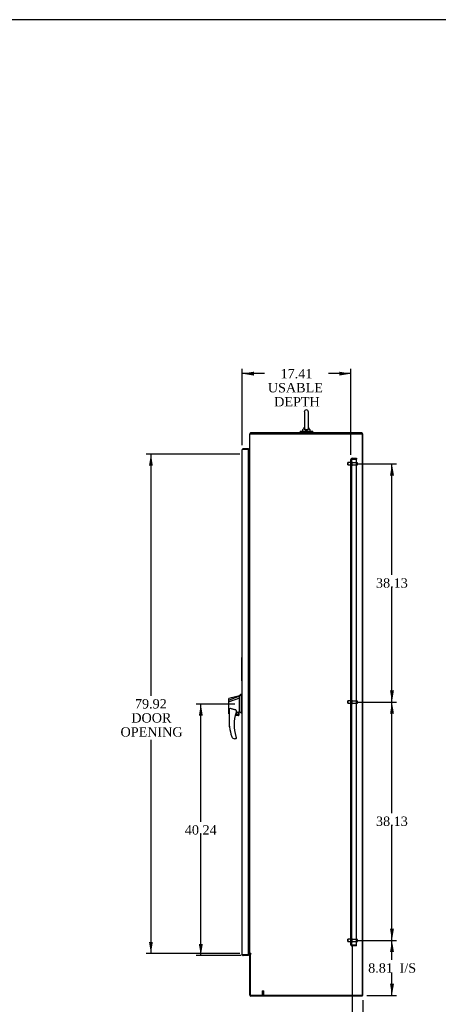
# Model space of a CAD drawing. Header units: inches. Extents: x 1 to 359, y -2 to 239.
# Tile 30 of 64: x 133 to 200, y 81 to 239. Entities that reach past the tile are written whole.
import ezdxf
from ezdxf.enums import TextEntityAlignment as Align
from ezdxf.lldxf.tags import DXFTag

# ---------------------------------------------------------------- set-up
doc = ezdxf.new("R2010")
doc.units = ezdxf.units.IN
doc.header["$MEASUREMENT"] = 0
for name, color, linetype in [('COM49742', 7, 'Continuous'), ('COM54272-3', 7, 'Continuous'), ('COM54273-3', 7, 'Continuous'), ('COM54274-7', 7, 'Continuous'), ('COM54327-5', 7, 'Continuous'), ('COM71137-9', 7, 'Continuous'), ('Default', 7, 'Continuous'), ('GSK11033', 7, 'Continuous'), ('HAN13060', 7, 'Continuous'), ('LAB20180', 7, 'Continuous'), ('ROL87452', 7, 'Continuous'), ('SCS00681', 7, 'Continuous'), ('STD21878', 7, 'Continuous'), ('STD26094', 7, 'Continuous'), ('WAF25363', 7, 'Continuous'), ('WAM254785', 7, 'Continuous')]:
    doc.layers.add(name, color=color, linetype=linetype)
doc.styles.add('SEACAD_Times_New_Roman', font='times.ttf')
tags = doc.linetypes.add('HIDDEN2', pattern=[0.1875, 0.125, -0.0625]).pattern_tags.tags
tags[6:7] = [DXFTag(74, 4), DXFTag(75, 0), DXFTag(340, '0'), DXFTag(46, 0.0), DXFTag(50, 0.0), DXFTag(44, 0.0), DXFTag(45, 0.0)]
tags[4:5] = [DXFTag(74, 4), DXFTag(75, 0), DXFTag(340, '0'), DXFTag(46, 0.0), DXFTag(50, 0.0), DXFTag(44, 0.0), DXFTag(45, 0.0)]
doc.dimstyles.new('HAMMOND_(STH_-_300x200)', dxfattribs={"dimtxt": 1.5, "dimasz": 1.875, "dimexe": 0.75, "dimexo": 0.75, "dimgap": 0.375, "dimtad": 0, "dimtih": 1, "dimtoh": 1, "dimzin": 0, "dimdsep": 46, "dimtxsty": 'SEACAD_Times_New_Roman', "dimblk1": '_SE_FILLED', "dimblk2": '_SE_FILLED', "dimsah": 1, "dimcen": 0.75, "dimadec": 0, "dimazin": 0, "dimtfac": 0.8, "dimtofl": 0, "dimtmove": 0, "dimatfit": 3, "dimfxl": 0, "dimtolj": 1, "dimtzin": 0, "dimarcsym": 0})

# ---------------------------------------------------------------- blocks, each defined once
blk = doc.blocks.new('SE4')
at = {"layer": 'COM49742', "color": 7, "linetype": 'HIDDEN2'}
for p, q in [((186.21, 168.58), (186.14, 168.63)), ((186.29, 168.58), (186.14, 168.58)), ((186.29, 168.58), (186.21, 168.58)), ((186.29, 168.7), (186.98, 168.7)), ((186.29, 168.58), (186.98, 168.58)), ((186.29, 168.58), (186.29, 168.58)), ((186.29, 168.58), (186.98, 168.58)), ((186.29, 168.58), (186.29, 168.58)), ((186.98, 168.7), (186.98, 168.58)), ((186.98, 90.83), (186.98, 168.58)), ((186.1, 90.89), (186.1, 168.52)), ((186.23, 168.52), (186.1, 168.52)), ((186.1, 168.52), (186.1, 168.52)), ((186.1, 168.52), (186.1, 168.52)), ((186.1, 168.52), (186.23, 168.52)), ((186.23, 168.11), (186.1, 168.11)), ((186.1, 167.54), (186.23, 167.54)), ((186.23, 90.89), (186.23, 168.52)), ((186.23, 129.98), (186.1, 129.98)), ((186.1, 129.42), (186.23, 129.42)), ((186.23, 91.86), (186.1, 91.86)), ((186.1, 91.29), (186.23, 91.29)), ((186.23, 90.89), (186.1, 90.89)), ((186.1, 90.89), (186.1, 90.89)), ((186.1, 90.89), (186.1, 90.89)), ((186.1, 90.89), (186.23, 90.89)), ((186.21, 90.83), (186.14, 90.78)), ((186.29, 90.83), (186.14, 90.83)), ((186.21, 90.83), (186.29, 90.83)), ((186.29, 90.83), (186.29, 90.83)), ((186.98, 90.83), (186.29, 90.83)), ((186.29, 90.83), (186.98, 90.83)), ((186.29, 90.83), (186.29, 90.83)), ((186.98, 90.7), (186.29, 90.7)), ((186.98, 90.7), (186.98, 90.83))]:
    blk.add_line(p, q, dxfattribs=at)
for centre, radius, start, end in [((186.29, 168.52), 0.185, 143.806, 179.8792), ((186.29, 168.52), 0.185, 90, 143.806), ((186.29, 168.52), 0.06, 90, 179.8185), ((186.29, 168.52), 0.06, 90, 179.8185), ((186.29, 168.52), 0.185, 179.9411, 180), ((186.29, 168.52), 0.06, 179.8185, 180), ((186.29, 90.89), 0.185, 180, 180.0589), ((186.29, 90.89), 0.185, 180.1208, 216.194), ((186.29, 90.89), 0.185, 216.194, 270), ((186.29, 90.89), 0.06, 180, 180.1815), ((186.29, 90.89), 0.06, 180.1815, 270), ((186.29, 90.89), 0.06, 180.1815, 270)]:
    blk.add_arc(centre, radius, start, end, dxfattribs=at)
for points, knots in [([(186.14, 168.58), (186.13, 168.57), (186.12, 168.56), (186.11, 168.54), (186.11, 168.54), (186.1, 168.53), (186.1, 168.52), (186.1, 168.52)], [0, 0, 0, 0, 0.5, 0.5, 0.75, 0.75, 1, 1, 1, 1]), ([(186.1, 168.52), (186.11, 168.52), (186.12, 168.52), (186.13, 168.52), (186.14, 168.52), (186.16, 168.52), (186.17, 168.52), (186.17, 168.52), (186.17, 168.52), (186.17, 168.52), (186.18, 168.52), (186.18, 168.52), (186.18, 168.52), (186.18, 168.52), (186.19, 168.52), (186.19, 168.52), (186.19, 168.52), (186.19, 168.52), (186.19, 168.52), (186.19, 168.52), (186.19, 168.52), (186.19, 168.52), (186.19, 168.53), (186.19, 168.53), (186.19, 168.53), (186.19, 168.54), (186.2, 168.55), (186.2, 168.55), (186.2, 168.56), (186.2, 168.57), (186.21, 168.58)], [0, 0, 0, 0, 0.183719, 0.183719, 0.183719, 0.374982, 0.374982, 0.374982, 0.427426, 0.427426, 0.427426, 0.464623, 0.464623, 0.464623, 0.502553, 0.502553, 0.502553, 0.520399, 0.520399, 0.520399, 0.542388, 0.542388, 0.542388, 0.637146, 0.637146, 0.637146, 0.817853, 0.817853, 0.817853, 1, 1, 1, 1]), ([(186.21, 168.58), (186.2, 168.57), (186.2, 168.56), (186.19, 168.54), (186.19, 168.54), (186.19, 168.53), (186.19, 168.53), (186.19, 168.52), (186.19, 168.52), (186.19, 168.52), (186.19, 168.52), (186.19, 168.52), (186.18, 168.52), (186.18, 168.52), (186.18, 168.52), (186.17, 168.52), (186.17, 168.52), (186.16, 168.52), (186.15, 168.52), (186.13, 168.52), (186.12, 168.52), (186.1, 168.52)], [0, 0, 0, 0, 0.25, 0.25, 0.375, 0.375, 0.4375, 0.4375, 0.46875, 0.46875, 0.5, 0.5, 0.53125, 0.53125, 0.5625, 0.5625, 0.625, 0.625, 0.75, 0.75, 1, 1, 1, 1]), ([(186.1, 90.89), (186.11, 90.89), (186.12, 90.89), (186.13, 90.89), (186.14, 90.89), (186.16, 90.89), (186.17, 90.89), (186.17, 90.89), (186.17, 90.89), (186.17, 90.88), (186.18, 90.88), (186.18, 90.88), (186.18, 90.88), (186.18, 90.88), (186.19, 90.88), (186.19, 90.88), (186.19, 90.88), (186.19, 90.88), (186.19, 90.88), (186.19, 90.88), (186.19, 90.88), (186.19, 90.88), (186.19, 90.88), (186.19, 90.87), (186.19, 90.87), (186.19, 90.86), (186.2, 90.85), (186.2, 90.85), (186.2, 90.84), (186.2, 90.83), (186.21, 90.83)], [0, 0, 0, 0, 0.183719, 0.183719, 0.183719, 0.374982, 0.374982, 0.374982, 0.427426, 0.427426, 0.427426, 0.464623, 0.464623, 0.464623, 0.502553, 0.502553, 0.502553, 0.520399, 0.520399, 0.520399, 0.542388, 0.542388, 0.542388, 0.637146, 0.637146, 0.637146, 0.817853, 0.817853, 0.817853, 1, 1, 1, 1]), ([(186.14, 90.83), (186.13, 90.84), (186.12, 90.85), (186.11, 90.86), (186.11, 90.87), (186.1, 90.88), (186.1, 90.88), (186.1, 90.89)], [0, 0, 0, 0, 0.5, 0.5, 0.75, 0.75, 1, 1, 1, 1]), ([(186.21, 90.83), (186.2, 90.84), (186.2, 90.84), (186.19, 90.86), (186.19, 90.86), (186.19, 90.87), (186.19, 90.87), (186.19, 90.88), (186.19, 90.88), (186.19, 90.88), (186.19, 90.88), (186.19, 90.88), (186.18, 90.88), (186.18, 90.88), (186.18, 90.88), (186.17, 90.89), (186.17, 90.89), (186.16, 90.89), (186.15, 90.89), (186.13, 90.89), (186.12, 90.89), (186.1, 90.89)], [0, 0, 0, 0, 0.25, 0.25, 0.375, 0.375, 0.4375, 0.4375, 0.46875, 0.46875, 0.5, 0.5, 0.53125, 0.53125, 0.5625, 0.5625, 0.625, 0.625, 0.75, 0.75, 1, 1, 1, 1])]:
    blk.add_open_spline(points, degree=3, knots=knots, dxfattribs=at)
at = {"layer": 'COM54272-3', "color": 7, "linetype": 'Continuous'}
for p, q in [((187.92, 172.77), (170.04, 172.77)), ((170.04, 172.64), (170.04, 172.77)), ((187.92, 172.64), (187.92, 172.77)), ((169.86, 169.52), (169.72, 169.52)), ((169.86, 169.39), (169.72, 169.39))]:
    blk.add_line(p, q, dxfattribs=at)
for centre, radius, start, end in [((170.1, 172.58), 0.185, 108.9246, 161.0754), ((169.86, 169.58), 0.06, 270, 0), ((169.86, 169.58), 0.185, 270, 288.9246)]:
    blk.add_arc(centre, radius, start, end, dxfattribs=at)
at = {"layer": 'COM54273-3', "color": 7, "linetype": 'Continuous'}
for p, q in [((169.92, 89.44), (169.92, 89.47)), ((169.92, 82.83), (169.92, 89.44)), ((169.92, 89.44), (170.04, 89.44)), ((170.04, 89.44), (170.04, 89.47)), ((187.92, 82.64), (170.1, 82.64)), ((187.92, 82.77), (187.92, 82.64))]:
    blk.add_line(p, q, dxfattribs=at)
blk.add_arc((170.1, 82.83), 0.185, 180, 270, dxfattribs=at)
at = {"layer": 'COM54274-7', "color": 7, "linetype": 'Continuous'}
for p, q in [((169.92, 172.64), (170.1, 172.64)), ((169.92, 89.47), (169.92, 172.64)), ((170.1, 172.64), (187.92, 172.64)), ((187.92, 172.64), (187.92, 82.77)), ((169.92, 169.39), (169.86, 169.39)), ((169.86, 89.47), (169.72, 89.47)), ((169.86, 89.47), (169.92, 89.47)), ((170.1, 89.47), (169.92, 89.47)), ((170.04, 82.77), (170.04, 89.44)), ((170.1, 89.44), (170.04, 89.44)), ((187.92, 82.77), (170.04, 82.77))]:
    blk.add_line(p, q, dxfattribs=at)
blk.add_arc((170.1, 89.45), 0.015, 270, 90, dxfattribs=at)
at = {"layer": 'COM54327-5', "color": 7, "linetype": 'Continuous'}
for p, q in [((188.04, 172.64), (187.92, 172.64)), ((188.04, 82.77), (188.04, 172.64)), ((188.04, 82.77), (187.92, 82.77))]:
    blk.add_line(p, q, dxfattribs=at)
at = {"layer": 'COM71137-9', "color": 7, "linetype": 'Continuous'}
for p, q in [((168.79, 170.14), (168.73, 170.19)), ((168.88, 170.14), (168.73, 170.14)), ((168.88, 170.14), (168.79, 170.14)), ((168.88, 170.27), (169.72, 170.27)), ((168.88, 170.14), (169.72, 170.14)), ((168.88, 170.14), (168.88, 170.14)), ((169.07, 170.14), (169.72, 170.14)), ((169.72, 170.27), (169.72, 170.14)), ((169.72, 89.27), (169.72, 170.14)), ((168.69, 89.33), (168.69, 170.08)), ((168.69, 170.08), (168.69, 170.08)), ((168.69, 170.08), (168.69, 170.08)), ((168.69, 170.08), (168.69, 170.08)), ((168.69, 89.33), (168.69, 89.33)), ((168.69, 89.33), (168.69, 89.33)), ((168.88, 89.27), (168.73, 89.27)), ((168.79, 89.27), (168.73, 89.22)), ((168.79, 89.27), (168.88, 89.27)), ((168.88, 89.27), (169.72, 89.27)), ((168.88, 89.27), (168.88, 89.27)), ((169.72, 89.14), (168.88, 89.14)), ((169.72, 89.27), (169.07, 89.27)), ((169.72, 89.14), (169.72, 89.27))]:
    blk.add_line(p, q, dxfattribs=at)
for centre, start, end in [((168.88, 170.08), 143.806, 179.8792), ((168.88, 170.08), 90, 143.806), ((168.88, 170.08), 179.9411, 180), ((168.88, 89.33), 180, 180.0589), ((168.88, 89.33), 180.1208, 216.194), ((168.88, 89.33), 216.194, 270)]:
    blk.add_arc(centre, 0.185, start, end, dxfattribs=at)
for points in [[(168.73, 170.14), (168.71, 170.13), (168.71, 170.12), (168.7, 170.11), (168.69, 170.1), (168.69, 170.09), (168.69, 170.09), (168.69, 170.08)], [(168.73, 89.27), (168.71, 89.28), (168.71, 89.29), (168.7, 89.3), (168.69, 89.31), (168.69, 89.32), (168.69, 89.32), (168.69, 89.33)]]:
    blk.add_open_spline(points, degree=3, knots=[0, 0, 0, 0, 0.5, 0.5, 0.75, 0.75, 1, 1, 1, 1], dxfattribs=at)
at = {"layer": 'GSK11033', "color": 7, "linetype": 'Continuous'}
for p, q in [((169.07, 170.14), (168.82, 170.14)), ((168.82, 170.14), (168.82, 170.14)), ((169.07, 170.14), (169.07, 170.14)), ((169.07, 89.27), (168.82, 89.27)), ((168.82, 89.27), (168.82, 89.27)), ((169.07, 89.27), (169.07, 89.27))]:
    blk.add_line(p, q, dxfattribs=at)
at = {"layer": 'HAN13060', "color": 7, "linetype": 'Continuous'}
for p, q in [((168.26, 130.64), (168.26, 130.75)), ((168.61, 131.05), (168.61, 130.95)), ((168.69, 131.05), (168.61, 131.05)), ((168.61, 130.89), (168.61, 130.95)), ((168.61, 130.81), (168.61, 130.89)), ((168.61, 128.32), (168.61, 130.81)), ((166.58, 129.96), (166.58, 130.26)), ((166.58, 129.73), (166.58, 129.96)), ((166.58, 127.85), (166.58, 129.73)), ((168.26, 130.64), (166.62, 129.99)), ((168.26, 130.33), (166.63, 129.72)), ((166.63, 129.72), (166.63, 129.72)), ((168.26, 130.49), (168.26, 130.64)), ((168.26, 130.4), (168.26, 130.49)), ((168.26, 130.33), (168.26, 130.4)), ((168.26, 128.44), (168.26, 130.33)), ((166.65, 127.8), (166.66, 127.8)), ((166.66, 125.72), (166.66, 128.39)), ((167.62, 127.7), (168.19, 127.7)), ((167.72, 128.31), (167.72, 128.05)), ((167.72, 128.06), (167.84, 128.09)), ((167.93, 128.11), (168.16, 128.16)), ((168.19, 128.17), (168.26, 128.18)), ((168.19, 128.17), (168.19, 128.17)), ((168.19, 128.17), (168.19, 127.7)), ((168.26, 128.3), (168.26, 128.44)), ((168.26, 128.18), (168.26, 128.3)), ((168.61, 127.91), (168.61, 128.32)), ((168.61, 127.89), (168.61, 127.91)), ((168.61, 127.88), (168.69, 127.88)), ((168.07, 127.58), (167.59, 127.58)), ((167.22, 123.92), (167.22, 123.92)), ((167.66, 123.83), (167.5, 123.83)), ((167.72, 124.07), (167.72, 123.89))]:
    blk.add_line(p, q, dxfattribs=at)
blk.add_circle((167.93, 127.91), 0.188, dxfattribs=at)
for centre, radius, start, end in [((-132.26, 1249.25), 1158.16, 284.95443, 285.03882), ((152.23, 150.08), 25.11, 309.6694, 310.7299), ((166.64, 130.26), 0.06, 105.3239, 180.0002), ((166.62, 130.08), 0.361, 262.9065, 271.5232), ((173.82, 126.06), 6.42, 162.105, 197.0102), ((167.66, 128.05), 0.06, 342.105, 0), ((167.93, 127.91), 0.202, 115.2676, 90.8956), ((167.67, 129.04), 0.961, 280.5316, 285.6316), ((168.07, 127.7), 0.125, 270, 310.5358), ((168.07, 127.7), 0.125, 310.5358, 346.1135), ((168.07, 127.7), 0.125, 346.1135, 360), ((131.84, 84.74), 56.69, 49.5649, 50.0347), ((174, 126.66), 7.4, 187.261, 199.7146), ((167.5, 124.33), 0.5, 199.7146, 235.4377), ((167.5, 124.33), 0.5, 235.4377, 270), ((167.66, 123.89), 0.06, 270, 0), ((167.66, 124.07), 0.06, 0, 17.895)]:
    blk.add_arc(centre, radius, start, end, dxfattribs=at)
blk.add_ellipse((166.64, 127.85), major_axis=(0.06, 0), ratio=0.999979, start_param=3.141468, end_param=4.950188, dxfattribs=at)
blk.add_open_spline([(168.61, 130.95), (168.49, 130.85), (168.37, 130.74), (168.26, 130.64)], degree=3, dxfattribs=at)
for points, knots in [([(166.62, 129.99), (166.61, 129.98), (166.6, 129.98), (166.58, 129.97), (166.58, 129.97), (166.58, 129.96)], [0, 0, 0, 0, 0.5, 0.5, 1, 1, 1, 1]), ([(166.66, 128.39), (166.66, 128.45), (166.66, 128.51), (166.67, 128.59), (166.68, 128.62), (166.7, 128.66), (166.7, 128.67), (166.71, 128.69), (166.72, 128.7), (166.73, 128.71), (166.74, 128.71), (166.75, 128.7)], [0, 0, 0, 0, 0.5, 0.5, 0.75, 0.75, 0.875, 0.875, 0.9375, 0.9375, 1, 1, 1, 1]), ([(167.66, 128.47), (167.58, 128.48), (167.5, 128.49), (167.35, 128.52), (167.27, 128.54), (167.12, 128.57), (167.04, 128.6), (166.89, 128.65), (166.82, 128.67), (166.75, 128.7)], [0, 0, 0, 0, 0.25, 0.25, 0.5, 0.5, 0.75, 0.75, 1, 1, 1, 1]), ([(167.66, 128.47), (167.66, 128.46), (167.66, 128.46), (167.67, 128.46), (167.67, 128.46), (167.68, 128.45), (167.68, 128.44), (167.69, 128.43), (167.69, 128.42), (167.7, 128.41), (167.7, 128.4), (167.71, 128.38), (167.71, 128.37), (167.71, 128.35), (167.71, 128.34), (167.72, 128.32), (167.72, 128.32), (167.72, 128.31)], [0, 0, 0, 0, 0.0625, 0.0625, 0.125, 0.125, 0.25, 0.25, 0.375, 0.375, 0.5, 0.5, 0.75, 0.75, 0.875, 0.875, 1, 1, 1, 1]), ([(168.16, 128.16), (168.16, 128.17), (168.17, 128.17), (168.18, 128.17), (168.18, 128.17), (168.19, 128.17), (168.19, 128.17), (168.19, 128.17)], [0, 0, 0, 0, 0.25, 0.25, 0.5, 0.5, 1, 1, 1, 1]), ([(166.75, 125.73), (166.74, 125.73), (166.73, 125.73), (166.72, 125.72), (166.72, 125.72), (166.7, 125.72), (166.69, 125.72), (166.68, 125.72), (166.67, 125.72), (166.67, 125.72), (166.66, 125.72), (166.66, 125.72), (166.66, 125.72), (166.66, 125.72), (166.66, 125.72), (166.66, 125.72)], [0, 0, 0, 0, 0.125, 0.125, 0.25, 0.25, 0.5, 0.5, 0.625, 0.625, 0.75, 0.75, 0.875, 0.875, 1, 1, 1, 1]), ([(167.68, 124.18), (167.69, 124.16), (167.69, 124.15), (167.7, 124.12), (167.7, 124.11), (167.71, 124.1), (167.71, 124.1), (167.71, 124.09), (167.71, 124.09), (167.71, 124.09), (167.71, 124.09), (167.71, 124.09)], [0, 0, 0, 0, 0.5, 0.5, 0.75, 0.75, 0.875, 0.875, 0.9375, 0.9375, 1, 1, 1, 1])]:
    blk.add_open_spline(points, degree=3, knots=knots, dxfattribs=at)
at = {"layer": 'LAB20180', "color": 7, "linetype": 'Continuous'}
for p, q in [((168.66, 133.1), (168.66, 136.85)), ((168.66, 136.85), (168.69, 136.85)), ((168.66, 136.79), (168.66, 136.79)), ((168.66, 136.66), (168.66, 136.79)), ((168.66, 133.29), (168.66, 136.66)), ((168.65, 133.98), (168.66, 133.98)), ((168.66, 133.16), (168.66, 133.29)), ((168.66, 133.16), (168.66, 133.16)), ((168.66, 133.1), (168.69, 133.1))]:
    blk.add_line(p, q, dxfattribs=at)
at = {"layer": 'ROL87452', "color": 7, "linetype": 'Continuous'}
blk.add_arc((170.54, 89.45), 0.5, 177.8943, 181.3326, dxfattribs=at)
at = {"layer": 'SCS00681', "color": 7, "linetype": 'Continuous'}
for p, q in [((178.65, 176.11), (178.65, 173.54)), ((179.31, 173.53), (179.31, 176.11)), ((178.65, 173.58), (178.37, 173.24)), ((179.59, 173.24), (179.31, 173.58)), ((178.35, 173.2), (178.35, 173.08)), ((179.6, 173.08), (179.6, 173.2))]:
    blk.add_line(p, q, dxfattribs=at)
for centre, radius, start, end in [((178.98, 176.11), 0.331, 0, 180), ((178.41, 173.2), 0.06, 140.3214, 180), ((178.41, 173.08), 0.06, 180, 270), ((179.54, 173.08), 0.06, 270, 0), ((179.54, 173.2), 0.06, 0, 39.6786)]:
    blk.add_arc(centre, radius, start, end, dxfattribs=at)
for points, knots in [([(178.65, 173.62), (178.65, 173.62), (178.64, 173.62), (178.64, 173.62), (178.63, 173.63), (178.62, 173.63), (178.61, 173.62), (178.6, 173.62), (178.6, 173.61), (178.6, 173.61), (178.6, 173.61), (178.6, 173.61), (178.59, 173.6), (178.59, 173.6), (178.59, 173.6), (178.59, 173.6), (178.59, 173.6), (178.59, 173.59), (178.59, 173.57), (178.59, 173.53), (178.59, 173.48), (178.61, 173.43), (178.64, 173.38), (178.68, 173.34), (178.73, 173.31), (178.78, 173.28), (178.84, 173.26), (178.91, 173.25), (178.98, 173.25), (179.05, 173.25), (179.12, 173.27), (179.18, 173.29), (179.24, 173.31), (179.28, 173.35), (179.32, 173.39), (179.35, 173.44), (179.37, 173.49), (179.37, 173.54), (179.37, 173.58), (179.36, 173.6), (179.36, 173.6), (179.36, 173.6), (179.36, 173.6), (179.36, 173.6), (179.36, 173.6), (179.36, 173.6), (179.36, 173.61), (179.36, 173.61), (179.35, 173.62), (179.35, 173.62), (179.34, 173.63), (179.32, 173.63), (179.31, 173.62), (179.31, 173.62), (179.3, 173.61), (179.3, 173.61), (179.3, 173.6)], [0.0142212, 0.0142212, 0.0142212, 0.0142212, 0.0142232, 0.0193557, 0.024767, 0.0300603, 0.0342718, 0.0378111, 0.0407853, 0.0431929, 0.0449862, 0.0458763, 0.0463653, 0.0467829, 0.0473908, 0.0486274, 0.0526041, 0.0764074, 0.1053875, 0.1454554, 0.1928414, 0.2394152, 0.2827969, 0.3243704, 0.3632141, 0.400083, 0.4349408, 0.4717999, 0.5069248, 0.5416756, 0.576165, 0.6120005, 0.6488445, 0.6882373, 0.7298241, 0.7739172, 0.8204194, 0.8696317, 0.9142414, 0.9378799, 0.9539625, 0.9576536, 0.959585, 0.96082, 0.9610884, 0.9613418, 0.9618007, 0.9651255, 0.9690943, 0.9733024, 0.9782071, 0.9835709, 0.9893604, 0.993848, 0.9975679, 1, 1, 1, 1]), ([(178.65, 173.54), (178.65, 173.53), (178.65, 173.53), (178.65, 173.49), (178.66, 173.46), (178.71, 173.39), (178.74, 173.36), (178.82, 173.33), (178.85, 173.32), (178.92, 173.31), (178.95, 173.31), (179.02, 173.31), (179.06, 173.31), (179.12, 173.33), (179.15, 173.34), (179.22, 173.37), (179.26, 173.4), (179.3, 173.47), (179.31, 173.5), (179.31, 173.54), (179.31, 173.54), (179.31, 173.54)], [0.2404678, 0.2404678, 0.2404678, 0.2404678, 0.25, 0.25, 0.3125, 0.3125, 0.375, 0.375, 0.40625, 0.40625, 0.4375, 0.4375, 0.46875, 0.46875, 0.5, 0.5, 0.5625, 0.5625, 0.625, 0.625, 0.6336077, 0.6336077, 0.6336077, 0.6336077])]:
    blk.add_open_spline(points, degree=3, knots=knots, dxfattribs=at)
at = {"layer": 'STD21878', "color": 7, "linetype": 'HIDDEN2'}
for p, q in [((171.92, 83.52), (172.17, 83.52)), ((171.92, 83.52), (171.92, 82.8)), ((172.17, 82.8), (172.17, 83.52)), ((171.9, 82.8), (172.18, 82.8)), ((171.9, 82.8), (171.9, 82.77)), ((172.18, 82.77), (172.18, 82.8))]:
    blk.add_line(p, q, dxfattribs=at)
at = {"layer": 'STD26094', "color": 7, "linetype": 'HIDDEN2'}
for p, q in [((185.64, 168.01), (185.6, 167.98)), ((185.6, 167.98), (185.6, 167.68)), ((185.6, 167.68), (185.64, 167.64)), ((185.64, 167.64), (185.64, 168.01)), ((186.23, 168.01), (185.64, 168.01)), ((185.64, 167.64), (186.23, 167.64)), ((186.3, 168.15), (186.26, 168.15)), ((186.26, 167.5), (186.3, 167.5)), ((186.33, 167.53), (186.33, 168.12)), ((187.11, 167.99), (186.33, 167.99)), ((186.33, 167.66), (187.11, 167.66)), ((187.17, 167.72), (187.17, 167.93)), ((185.64, 129.89), (185.6, 129.85)), ((185.6, 129.85), (185.6, 129.55)), ((185.6, 129.55), (185.64, 129.51)), ((185.64, 129.51), (185.64, 129.89)), ((186.23, 129.89), (185.64, 129.89)), ((185.64, 129.51), (186.23, 129.51)), ((186.3, 130.03), (186.26, 130.03)), ((186.26, 129.38), (186.3, 129.38)), ((186.33, 129.41), (186.33, 130)), ((187.11, 129.87), (186.33, 129.87)), ((186.33, 129.54), (187.11, 129.54)), ((187.17, 129.6), (187.17, 129.81)), ((185.64, 91.76), (185.6, 91.73)), ((185.6, 91.73), (185.6, 91.43)), ((185.6, 91.43), (185.64, 91.39)), ((185.64, 91.39), (185.64, 91.76)), ((186.23, 91.76), (185.64, 91.76)), ((185.64, 91.39), (186.23, 91.39)), ((186.3, 91.9), (186.26, 91.9)), ((186.33, 91.28), (186.33, 91.87)), ((187.11, 91.74), (186.33, 91.74)), ((186.33, 91.41), (187.11, 91.41)), ((187.17, 91.47), (187.17, 91.68)), ((186.26, 91.25), (186.3, 91.25))]:
    blk.add_line(p, q, dxfattribs=at)
for centre, radius, start, end in [((186.26, 168.12), 0.03, 90, 180), ((186.26, 167.53), 0.03, 180, 270), ((186.3, 168.12), 0.03, 0, 90), ((186.3, 167.53), 0.03, 270, 0), ((187.11, 167.93), 0.06, 0, 90), ((187.11, 167.72), 0.06, 270, 0), ((186.26, 130), 0.03, 90, 180), ((186.26, 129.41), 0.03, 180, 270), ((186.3, 130), 0.03, 0, 90), ((186.3, 129.41), 0.03, 270, 0), ((187.11, 129.81), 0.06, 0, 90), ((187.11, 129.6), 0.06, 270, 0), ((186.26, 91.87), 0.03, 90, 180), ((186.3, 91.87), 0.03, 0, 90), ((187.11, 91.68), 0.06, 0, 90), ((187.11, 91.47), 0.06, 270, 0), ((186.26, 91.28), 0.03, 180, 270), ((186.3, 91.28), 0.03, 270, 0)]:
    blk.add_arc(centre, radius, start, end, dxfattribs=at)
at = {"layer": 'WAF25363', "color": 7, "linetype": 'Continuous'}
for p, q in [((177.97, 173.02), (179.99, 173.02)), ((177.97, 173.02), (177.97, 172.89)), ((177.97, 172.89), (179.99, 172.89)), ((179.99, 172.89), (179.99, 173.02))]:
    blk.add_line(p, q, dxfattribs=at)
at = {"layer": 'WAM254785', "color": 7, "linetype": 'Continuous'}
for p, q in [((178.23, 172.89), (178.23, 172.77)), ((179.73, 172.77), (179.73, 172.89))]:
    blk.add_line(p, q, dxfattribs=at)
blk = doc.blocks.new('DMBLK1126')
at = {"layer": 'Default', "linetype": 'Continuous'}
for points in [[(193, 89.7), (192.68, 91.58), (192.37, 89.7)], [(193, 84.64), (192.37, 84.64), (192.68, 82.77)]]:
    blk.add_hatch(color=7, dxfattribs=at).paths.add_polyline_path(points)
at = {"layer": 'Default', "color": 7, "linetype": 'Continuous'}
for p, q in [((187.08, 91.58), (193.43, 91.58)), ((192.68, 88.45), (192.68, 91.58)), ((192.68, 82.77), (192.68, 86.42)), ((188.67, 82.77), (193.43, 82.77))]:
    blk.add_line(p, q, dxfattribs=at)
at = {"layer": 'Default', "color": 7, "linetype": 'Continuous', "style": 'SEACAD_Times_New_Roman'}
for s, p in [('8.81', (188.87, 87.92)), ('I/S', (193.9, 87.92))]:
    blk.add_text(s, height=1.5, dxfattribs=at).set_placement(p, align=Align.TOP_LEFT)
blk = doc.blocks.new('_SE_FILLED')
at = {"color": 0}
blk.add_line((0, 0), (-1, 0), dxfattribs=at)
blk.add_solid([(0, 0), (-1, -0.1665), (-1, 0.1665), (0, 0)], dxfattribs=at)
blk = doc.blocks.new('DMBLK1127')
at = {"layer": 'Default', "linetype": 'Continuous'}
for points in [[(193, 127.83), (192.68, 129.7), (192.37, 127.83)], [(193, 93.45), (192.37, 93.45), (192.68, 91.58)]]:
    blk.add_hatch(color=7, dxfattribs=at).paths.add_polyline_path(points)
at = {"layer": 'Default', "color": 7, "linetype": 'Continuous'}
for p, q in [((187.08, 129.7), (193.43, 129.7)), ((192.68, 111.91), (192.68, 129.7)), ((192.68, 91.58), (192.68, 109.89)), ((187.08, 91.58), (193.43, 91.58))]:
    blk.add_line(p, q, dxfattribs=at)
at = {"layer": 'Default', "color": 7, "linetype": 'Continuous', "style": 'SEACAD_Times_New_Roman'}
blk.add_text('38.13', height=1.5, dxfattribs=at).set_placement((190.12, 111.39), align=Align.TOP_LEFT)
blk = doc.blocks.new('DMBLK1128')
at = {"layer": 'Default', "linetype": 'Continuous'}
for points in [[(193, 165.95), (192.68, 167.83), (192.37, 165.95)], [(193, 131.58), (192.37, 131.58), (192.68, 129.7)]]:
    blk.add_hatch(color=7, dxfattribs=at).paths.add_polyline_path(points)
at = {"layer": 'Default', "color": 7, "linetype": 'Continuous'}
for p, q in [((187.08, 167.83), (193.43, 167.83)), ((192.68, 150.04), (192.68, 167.83)), ((192.68, 129.7), (192.68, 148.01)), ((187.08, 129.7), (193.43, 129.7))]:
    blk.add_line(p, q, dxfattribs=at)
at = {"layer": 'Default', "color": 7, "linetype": 'Continuous', "style": 'SEACAD_Times_New_Roman'}
blk.add_text('38.13', height=1.5, dxfattribs=at).set_placement((190.12, 149.51), align=Align.TOP_LEFT)
blk = doc.blocks.new('DMBLK1134')
at = {"layer": 'Default', "linetype": 'Continuous'}
for points in [[(170.57, 182.56), (168.69, 182.25), (170.57, 181.94)], [(184.23, 182.56), (184.23, 181.94), (186.1, 182.25)]]:
    blk.add_hatch(color=7, dxfattribs=at).paths.add_polyline_path(points)
at = {"layer": 'Default', "color": 7, "linetype": 'Continuous'}
for p, q in [((168.69, 170.83), (168.69, 183)), ((186.1, 169.27), (186.1, 183)), ((172.29, 182.25), (168.69, 182.25)), ((186.1, 182.25), (182.51, 182.25))]:
    blk.add_line(p, q, dxfattribs=at)
at = {"layer": 'Default', "color": 7, "linetype": 'Continuous', "style": 'SEACAD_Times_New_Roman'}
for s, p in [('17.41', (174.84, 183)), ('USABLE ', (172.81, 180.75)), ('DEPTH', (173.82, 178.5))]:
    blk.add_text(s, height=1.5, dxfattribs=at).set_placement(p, align=Align.TOP_LEFT)
blk = doc.blocks.new('DMBLK1135')
at = {"layer": 'Default', "linetype": 'Continuous'}
for points in [[(153.78, 167.52), (154.4, 167.52), (154.09, 169.39)], [(153.78, 91.34), (154.09, 89.47), (154.4, 91.34)]]:
    blk.add_hatch(color=7, dxfattribs=at).paths.add_polyline_path(points)
at = {"layer": 'Default', "color": 7, "linetype": 'Continuous'}
for p, q in [((168.35, 169.39), (153.34, 169.39)), ((154.09, 169.39), (154.09, 130.7)), ((154.09, 123.65), (154.09, 89.47)), ((168.35, 89.47), (153.34, 89.47))]:
    blk.add_line(p, q, dxfattribs=at)
at = {"layer": 'Default', "color": 7, "linetype": 'Continuous', "style": 'SEACAD_Times_New_Roman'}
for s, p in [('79.92', (151.53, 130.18)), ('DOOR', (150.95, 127.93)), ('OPENING', (149.22, 125.68))]:
    blk.add_text(s, height=1.5, dxfattribs=at).set_placement(p, align=Align.TOP_LEFT)
blk = doc.blocks.new('DMBLK1147')
at = {"layer": 'Default', "linetype": 'Continuous'}
for points in [[(184.45, 77.52), (186.33, 77.83), (184.45, 78.14)], [(189.92, 77.52), (189.92, 78.14), (188.04, 77.83)]]:
    blk.add_hatch(color=7, dxfattribs=at).paths.add_polyline_path(points)
at = {"layer": 'Default', "color": 7, "linetype": 'Continuous'}
for p, q in [((186.33, 90.83), (186.33, 77.08)), ((188.04, 82.02), (188.04, 77.08)), ((186.33, 77.83), (182.58, 77.83)), ((190.64, 77.83), (188.04, 77.83)), ((190.64, 77.83), (191.39, 77.83))]:
    blk.add_line(p, q, dxfattribs=at)
at = {"layer": 'Default', "color": 7, "linetype": 'Continuous', "style": 'SEACAD_Times_New_Roman'}
blk.add_text('1.71', height=1.5, dxfattribs=at).set_placement((191.91, 78.58), align=Align.TOP_LEFT)
blk = doc.blocks.new('DMBLK1158')
at = {"layer": 'Default', "linetype": 'Continuous'}
for points in [[(161.76, 127.51), (162.39, 127.51), (162.08, 129.39)], [(161.76, 91.02), (162.08, 89.14), (162.39, 91.02)]]:
    blk.add_hatch(color=7, dxfattribs=at).paths.add_polyline_path(points)
at = {"layer": 'Default', "color": 7, "linetype": 'Continuous'}
for p, q in [((167.51, 129.39), (161.33, 129.39)), ((162.08, 110.54), (162.08, 129.39)), ((162.08, 89.14), (162.08, 108.51)), ((168.55, 89.14), (161.33, 89.14))]:
    blk.add_line(p, q, dxfattribs=at)
at = {"layer": 'Default', "color": 7, "linetype": 'Continuous', "style": 'SEACAD_Times_New_Roman'}
blk.add_text('40.24', height=1.5, dxfattribs=at).set_placement((159.52, 110.01), align=Align.TOP_LEFT)
blk = doc.blocks.new('BORDER')
at = {"layer": 'Default', "color": 7, "linetype": 'Continuous'}
blk.add_line((0, 27.86), (-41.86, 27.86), dxfattribs=at)

msp = doc.modelspace()

# ---------------------------------------------------------------- block references
at = {"layer": 'Default', "color": 7, "xscale": 8.55, "yscale": 8.55, "zscale": 8.55}
msp.add_blockref('BORDER', (359.223, 0.67), dxfattribs=at)
at = {"layer": 'Default'}
msp.add_blockref('SE4', (0, 0), dxfattribs=at)

# ---------------------------------------------------------------- dimensions: what is measured, and where the dimension line sits
at = {"layer": 'Default', "color": 7, "linetype": 'Continuous'}
dim = msp.add_linear_dim(base=(168.691, 182.25), p1=(186.103, 168.516), p2=(168.691, 170.081), text='\\A1;<>\\PUSABLE \\XDEPTH', dimstyle='HAMMOND_(STH_-_300x200)', dxfattribs=at)
dim.commit()
dim.dimension.update_dxf_attribs({"geometry": 'DMBLK1134', "text_midpoint": (177.397, 182.25), "dimtype": 160})
for base, p1, p2, angle, text, picture, middle, dimtype in [((154.092, 169.391), (169.855, 169.391), (169.855, 89.468), 270, '\\A1;<>\\PDOOR\\XOPENING', 'DMBLK1135', (154.092, 129.43), 161), ((192.682561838, 129.701014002), (186.328048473, 129.701014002), (186.328048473, 167.826014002), 90, '\\A1;<>', 'DMBLK1128', (192.682561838, 148.763514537), 161), ((162.077, 129.385), (169.299, 89.141), (168.256, 129.385), 90, '\\A1;<>', 'DMBLK1158', (162.077, 109.263), 160), ((192.682561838, 91.576014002), (186.328048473, 91.576014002), (186.328048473, 129.701014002), 90, '\\A1;<>', 'DMBLK1127', (192.682561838, 110.638514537), 161), ((192.683, 91.576), (187.915, 82.766), (186.328, 91.576), 90, '\\A1;<> I/S', 'DMBLK1126', (192.683, 87.171), 160)]:
    dim = msp.add_linear_dim(base=base, p1=p1, p2=p2, angle=angle, text=text, dimstyle='HAMMOND_(STH_-_300x200)', dxfattribs=at)
    dim.commit()
    dim.dimension.update_dxf_attribs({"geometry": picture, "text_midpoint": middle, "dimtype": dimtype})
dim = msp.add_linear_dim(base=(186.328, 77.832), p1=(188.04, 82.766), p2=(186.328, 91.576), text='\\A1;<>', dimstyle='HAMMOND_(STH_-_300x200)', override={"dimtmove": 1}, dxfattribs=at)
dim.commit()
dim.dimension.update_dxf_attribs({"geometry": 'DMBLK1147', "text_midpoint": (191.388, 77.832), "dimtype": 160})

doc.saveas('drawing.dxf')
